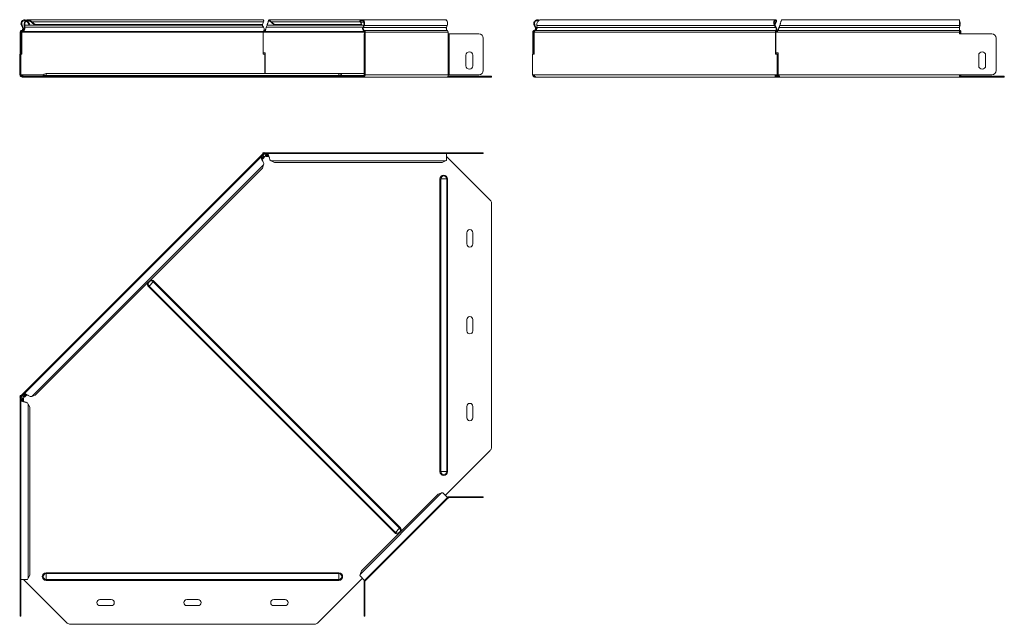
# Model space of a CAD drawing. Header units: millimetres. Extents: x -111 to 1474, y -6305 to 292.
# Tile 3 of 10: x -94 to 1039, y -3692 to -2996. Entities that reach past the tile are written whole.
import ezdxf

# ---------------------------------------------------------------- set-up
doc = ezdxf.new("R2010")
doc.units = ezdxf.units.MM

msp = doc.modelspace()

# ---------------------------------------------------------------- linework, layer by layer
at = {"color": 7, "linetype": 'Continuous', "lineweight": 0}
for p, q in [((-92.5, -3002.5), (-91.6, -3002.1)), ((184.8, -3002.1), (-88.7, -3002.1)), ((186.4, -2998.3), (-80.3, -2998.3)), ((301.7, -3002.1), (190.3, -3002.1)), ((297.6, -2998.3), (195.2, -2998.3)), ((301.7, -2998.8), (298.2, -2998.8)), ((302.3, -3002.5), (301.7, -3002.1)), ((397.8, -3002.5), (302.3, -3002.5)), ((500.9, -3002.5), (774.5, -3002.5)), ((774.3, -2998.8), (776, -2998.8)), ((780.6, -3002.5), (987.4, -3002.5)), ((987.4, -3002.1), (987.4, -3002.1)), ((988.1, -3002.5), (987.4, -3002.1)), ((-94, -3010.2), (-93, -3010.2)), ((-92.7, -3008.5), (-92.5, -3009.5)), ((186, -3010.2), (-91.9, -3010.2)), ((-91.2, -3004.9), (-90.4, -3004.5)), ((186, -3009.5), (-91.1, -3009.5)), ((186.3, -3004.5), (-88.4, -3004.5)), ((302.7, -3010.2), (187.3, -3010.2)), ((302.3, -3009.5), (187.8, -3009.5)), ((300.8, -3004.5), (189.5, -3004.5)), ((301.4, -3004.9), (300.8, -3004.5)), ((396.9, -3004.9), (301.4, -3004.9)), ((302.5, -3008.5), (302.3, -3009.5)), ((397.9, -3008.5), (302.5, -3008.5)), ((303.4, -3010.2), (302.7, -3010.2)), ((398.9, -3010.2), (303.4, -3010.2)), ((303.4, -3059.4), (303.4, -3012.2)), ((397.1, -3004.5), (397.1, -3004.5)), ((398.9, -3059.4), (398.9, -3012.2)), ((399.9, -3059.4), (399.9, -3012.2)), ((497.7, -3010.2), (775.6, -3010.2)), ((499, -3008.5), (776.1, -3008.5)), ((501.2, -3004.9), (776, -3004.9)), ((777.6, -3010.2), (987.4, -3010.2)), ((778.1, -3008.5), (987.4, -3008.5)), ((779.8, -3004.9), (987.4, -3004.9)), ((987.4, -3009.5), (988, -3009.5)), ((987.4, -3010.2), (988.4, -3010.2)), ((988.2, -3008.5), (988, -3009.5)), ((989.1, -3010.2), (988.4, -3010.2)), ((-93, -3017.2), (-94, -3017.2)), ((303, -3017.2), (302, -3017.2)), ((-94, -3054.4), (-93, -3054.4)), ((-67, -3059.4), (-92.8, -3059.4)), ((-64, -3060.3), (-67.5, -3060.3)), ((-64, -3060.3), (-64, -3057.9)), ((-64, -3060.9), (-64, -3060.3)), ((-64, -3060.3), (273, -3060.3)), ((273, -3060.3), (273, -3057.9)), ((273, -3060.9), (273, -3060.3)), ((273, -3060.3), (276.4, -3060.3)), ((276.4, -3060.3), (302.5, -3060.3)), ((302, -3054.4), (303, -3054.4)), ((398.9, -3059.4), (303.4, -3059.4)), ((496.7, -3059.4), (776.5, -3059.4)), ((775.9, -3060.3), (779.7, -3060.3)), ((778.6, -3059.4), (987.4, -3059.4)), ((987.5, -3060.3), (987.4, -3060.3)), ((-91.5, -3061.9), (-91.5, -3060.9)), ((-39.6, -3061.9), (-39.6, -3060.9)), ((-36.1, -3060.9), (-36.1, -3061.9)), ((245, -3061.9), (245, -3060.9)), ((248.6, -3060.9), (248.6, -3061.9)), ((301.6, -3061.9), (301.6, -3060.9)), ((447.3, -3061.9), (447.3, -3060.9)), ((1037.6, -3061.9), (1037.6, -3060.9)), ((190.6, -3150.4), (187.8, -3150.4)), ((434.3, -3150.1), (434.3, -3149.1)), ((185.8, -3151.8), (183.9, -3153.8)), ((184.8, -3154.4), (184, -3155.2)), ((186.3, -3154.7), (184.4, -3156.6)), ((192.2, -3152.8), (189.5, -3152.8)), ((191.5, -3151.5), (190.3, -3151.5)), ((395.8, -3158.5), (195.2, -3158.5)), ((186.4, -3162.8), (-80.3, -3429.5)), ((390.4, -3179.1), (389.4, -3179.1)), ((389.4, -3179.1), (389.4, -3516.1)), ((397.2, -3179.1), (390.4, -3179.1)), ((390.4, -3179.1), (390.4, -3516.1)), ((397.2, -3179.1), (397.2, -3516.1)), ((398.2, -3179.1), (397.2, -3179.1)), ((398.2, -3179.1), (398.2, -3516.1)), ((54.5, -3302.5), (59.4, -3297.7)), ((59.4, -3297.7), (60.1, -3297)), ((59.4, -3297.7), (342.9, -3581.2)), ((60.1, -3297), (343.6, -3580.5)), ((53.9, -3303.2), (54.5, -3302.5)), ((53.9, -3303.2), (337.4, -3586.7)), ((54.5, -3302.5), (338.1, -3586.1)), ((-92.7, -3430.9), (-92.7, -3433.7)), ((-91.6, -3433.5), (-91.6, -3434.7)), ((-89.4, -3427), (-91.3, -3428.9)), ((-90.4, -3432.6), (-90.4, -3435.4)), ((-87.9, -3427.1), (-88.7, -3427.9)), ((-86.5, -3427.5), (-88.4, -3429.4)), ((-84.6, -3438.3), (-84.6, -3638.9)), ((390.4, -3516.1), (389.4, -3516.1)), ((397.2, -3516.1), (390.4, -3516.1)), ((398.2, -3516.1), (397.2, -3516.1)), ((391.2, -3540.7), (297.6, -3634.4)), ((399.9, -3546.1), (399.9, -3545.1)), ((434.3, -3546.1), (434.3, -3545.1)), ((338.1, -3586.1), (342.9, -3581.2)), ((342.9, -3581.2), (343.6, -3580.5)), ((337.4, -3586.7), (338.1, -3586.1)), ((-64, -3633.5), (-64, -3632.6)), ((-64, -3632.6), (273, -3632.6)), ((-64, -3640.4), (-64, -3633.5)), ((-64, -3633.5), (273, -3633.5)), ((273, -3633.5), (273, -3632.6)), ((273, -3640.4), (273, -3633.5)), ((-64, -3640.4), (273, -3640.4)), ((-64, -3641.3), (-64, -3640.4)), ((-64, -3641.3), (273, -3641.3)), ((273, -3641.3), (273, -3640.4)), ((303, -3643), (302, -3643)), ((-94, -3677.4), (-93, -3677.4)), ((302, -3677.4), (303, -3677.4))]:
    msp.add_line(p, q, dxfattribs=at)
at = {"color": 7, "linetype": 'Continuous', "lineweight": 15}
for p, q in [((-92.5, -3002.5), (-91.2, -3004.9)), ((-91.6, -3002.1), (-90.4, -3004.5)), ((-89.3, -3002.5), (-88.7, -3002.1)), ((-89, -3004.9), (-89.3, -3002.5)), ((-88.4, -3004.5), (-88.7, -3002.1)), ((-86.1, -2997.9), (-85.5, -2997.1)), ((-85.5, -2998.8), (-84.6, -2998.3)), ((-85.5, -2998.8), (-83.7, -3002)), ((185.2, -2995.9), (-84.7, -2995.9)), ((-84.6, -2998.3), (-82.8, -3001.6)), ((-82.8, -3001.6), (-83.7, -3002)), ((-82.3, -2997.9), (-81.8, -2997.1)), ((-80.9, -2998.8), (-80.3, -2998.3)), ((-80.9, -2998.8), (-77.1, -3002)), ((-80.3, -2998.3), (-76.5, -3001.6)), ((-76.5, -3001.6), (-77.1, -3002)), ((184.4, -3002), (-77.1, -3002)), ((185, -3001.6), (-76.5, -3001.6)), ((184.4, -3002), (185, -3001.6)), ((184.7, -3001.8), (184.8, -3002.1)), ((184.8, -3002.1), (186.3, -3004.5)), ((185, -3001.6), (186.4, -2998.3)), ((189.5, -3004.5), (190.3, -3002.1)), ((299.5, -2995.9), (192.9, -2995.9)), ((193.9, -2997.9), (193.9, -2997.1)), ((195.2, -2998.3), (198.9, -3001.6)), ((195.2, -2998.8), (195.2, -2998.3)), ((195.2, -2998.8), (198.9, -3002)), ((299, -3001.6), (198.9, -3001.6)), ((198.9, -3001.6), (198.9, -3002)), ((299.6, -3002), (198.9, -3002)), ((297.8, -2997.9), (297.3, -2997.1)), ((298.2, -2998.8), (297.6, -2998.3)), ((299, -3001.6), (297.6, -2998.3)), ((299.6, -3002), (298.2, -2998.8)), ((299.6, -3002), (299, -3001.6)), ((395, -2995.9), (299.5, -2995.9)), ((301.7, -3002), (299.6, -3002)), ((301.7, -3002.1), (300.8, -3004.5)), ((302.3, -3002.5), (301.4, -3004.9)), ((397.1, -2995.9), (395, -2995.9)), ((396.9, -3004.9), (397.8, -3002.5)), ((397.1, -2997.1), (397.1, -2995.9)), ((497.8, -3002.5), (498.6, -3002.1)), ((499, -3004.9), (497.8, -3002.5)), ((499.9, -3004.5), (498.6, -3002.1)), ((500.9, -3002.5), (501.2, -3004.9)), ((775.4, -2995.9), (505.6, -2995.9)), ((774.5, -3002.5), (775.1, -3002.1)), ((776, -3004.9), (774.5, -3002.5)), ((776, -2998.8), (774.9, -3001.6)), ((775.3, -3001.6), (775, -3001.8)), ((776.6, -3004.5), (775.1, -3002.1)), ((776.7, -2998.3), (775.3, -3001.6)), ((776, -2998.8), (776.7, -2998.3)), ((776.5, -2997.9), (777, -2997.1)), ((780.6, -3002.1), (779.8, -3004.5)), ((780.6, -3002.5), (779.8, -3004.9)), ((780.6, -3002.5), (780.6, -3002.1)), ((987.4, -2995.9), (783.2, -2995.9)), ((987.4, -3002.5), (987.4, -2995.9)), ((987.4, -3002.1), (987.4, -3002.2)), ((987.4, -3002.5), (987.4, -3004.9)), ((988.1, -3002.5), (987.4, -3004.4)), ((-94, -3010.2), (-94, -3012.2)), ((-94, -3012.2), (-93, -3012.2)), ((-94, -3017.2), (-94, -3012.2)), ((-93, -3010.2), (-93, -3012.2)), ((-93, -3012.2), (-93, -3017.2)), ((-91.9, -3010.2), (-92.6, -3010.2)), ((-92.6, -3035.6), (-92.6, -3010.2)), ((-91.9, -3035.6), (-91.9, -3010.2)), ((-91.1, -3009.5), (-91.2, -3008.8)), ((-89, -3004.9), (-88.4, -3004.5)), ((186, -3010.2), (186, -3035.6)), ((187.3, -3010.2), (186, -3010.2)), ((187.8, -3009.5), (187.8, -3008.5)), ((189, -3006.1), (189, -3006.1)), ((302, -3012.2), (303, -3012.2)), ((302, -3017.2), (302, -3012.2)), ((302.7, -3010.2), (302.7, -3012.2)), ((303, -3012.2), (303, -3017.2)), ((303.4, -3012.2), (303, -3012.2)), ((303.4, -3010.2), (303.4, -3012.2)), ((397.1, -3004.5), (397.1, -3004.4)), ((397.1, -3004.5), (397.1, -3007.7)), ((398.9, -3012.2), (398.9, -3010.2)), ((399.9, -3012.2), (398.9, -3012.2)), ((399.9, -3012.2), (434.3, -3012.2)), ((496.2, -3010.2), (496.2, -3034.1)), ((496.2, -3010.2), (497.2, -3010.2)), ((497.2, -3010.2), (497.2, -3034.1)), ((497.8, -3009.5), (497.5, -3008.5)), ((497.7, -3010.2), (497.7, -3035.6)), ((499, -3004.9), (499.9, -3004.5)), ((775.6, -3035.6), (775.6, -3010.2)), ((776.3, -3010.2), (775.6, -3010.2)), ((775.9, -3034.1), (775.9, -3010.2)), ((775.9, -3010.2), (777.6, -3010.2)), ((776, -3004.9), (776.6, -3004.5)), ((776.3, -3009.5), (776.1, -3008.5)), ((779.3, -3006.1), (779.3, -3006.1)), ((779.8, -3004.9), (779.8, -3004.5)), ((987.4, -3008.5), (987.4, -3004.9)), ((987.4, -3010.2), (987.4, -3008.5)), ((987.4, -3010.2), (987.4, -3012.2)), ((1024.6, -3012.2), (987.4, -3012.2)), ((988.4, -3010.2), (988.4, -3012.2)), ((989.1, -3010.2), (989.1, -3012.2)), ((-94, -3054.4), (-94, -3017.2)), ((-93, -3054.4), (-93, -3017.2)), ((302, -3017.2), (302, -3054.4)), ((303, -3017.2), (303, -3054.4)), ((439.3, -3017.2), (439.3, -3054.4)), ((439.3, -3017.2), (439.3, -3054.4)), ((1029.6, -3054.4), (1029.6, -3017.2)), ((-94.4, -3035.6), (-94.4, -3059.4)), ((-94.4, -3035.6), (-94, -3035.6)), ((-93, -3035.6), (-91.9, -3035.6)), ((188.3, -3034.1), (186, -3034.1)), ((186, -3035.6), (187.8, -3035.6)), ((187.8, -3057.9), (187.8, -3035.6)), ((188.3, -3057.9), (188.3, -3034.1)), ((419.3, -3048.9), (419.3, -3036.9)), ((427.3, -3036.9), (427.3, -3048.9)), ((495.8, -3059.4), (495.8, -3035.6)), ((497.7, -3035.6), (495.8, -3035.6)), ((496.2, -3034.1), (497.2, -3034.1)), ((496.2, -3035.6), (496.2, -3034.1)), ((497.2, -3035.6), (497.2, -3034.1)), ((777.4, -3035.6), (775.6, -3035.6)), ((775.9, -3034.1), (778.6, -3034.1)), ((776.3, -3035.6), (776.3, -3034.1)), ((777.4, -3035.6), (777.4, -3059.4)), ((777.4, -3035.6), (778.1, -3035.6)), ((778.1, -3035.6), (778.1, -3059.4)), ((778.6, -3034.1), (778.6, -3059.4)), ((1009.6, -3048.9), (1009.6, -3036.9)), ((1017.6, -3036.9), (1017.6, -3048.9)), ((-94.4, -3059.4), (-94, -3059.4)), ((-94, -3059.4), (-94, -3054.4)), ((-93, -3059.4), (-94, -3059.4)), ((-93, -3054.4), (-93, -3059.4)), ((-92.8, -3059.4), (-92.9, -3059.4)), ((273, -3057.9), (-64, -3057.9)), ((302, -3057.9), (273, -3057.9)), ((302, -3059.4), (302, -3054.4)), ((303, -3059.4), (302, -3059.4)), ((303, -3054.4), (303, -3059.4)), ((303, -3059.4), (303.4, -3059.4)), ((398.9, -3059.4), (399.9, -3059.4)), ((434.3, -3059.4), (399.9, -3059.4)), ((496.6, -3059.4), (495.8, -3059.4)), ((496.6, -3059.4), (496.7, -3059.4)), ((776.5, -3059.4), (776.6, -3059.4)), ((777.4, -3059.4), (776.6, -3059.4)), ((777.4, -3059.4), (778.1, -3059.4)), ((778.6, -3057.9), (778.1, -3057.9)), ((987.4, -3061.9), (987.4, -3059.4)), ((987.4, -3059.4), (1024.6, -3059.4)), ((987.5, -3060.3), (987.4, -3060)), ((-89.9, -3060.9), (-91.5, -3060.9)), ((-89.9, -3061.9), (-91.5, -3061.9)), ((-89.9, -3060.9), (-89.9, -3061.9)), ((-39.6, -3060.9), (-89.9, -3060.9)), ((-39.6, -3061.9), (-89.9, -3061.9)), ((-39.6, -3060.9), (-36.1, -3060.9)), ((-36.1, -3061.9), (-39.6, -3061.9)), ((-36.1, -3060.9), (245, -3060.9)), ((-36.1, -3061.9), (245, -3061.9)), ((245, -3060.9), (248.6, -3060.9)), ((248.6, -3061.9), (245, -3061.9)), ((300.2, -3060.9), (248.6, -3060.9)), ((300.2, -3061.9), (248.6, -3061.9)), ((300.2, -3060.9), (300.2, -3061.9)), ((301.6, -3060.9), (300.2, -3060.9)), ((301.6, -3061.9), (300.2, -3061.9)), ((301.6, -3061.9), (397.1, -3061.9)), ((447.3, -3061.9), (397.1, -3061.9)), ((447.3, -3060.9), (398.5, -3060.9)), ((447.3, -3060.9), (448.8, -3060.9)), ((448.8, -3061.9), (447.3, -3061.9)), ((448.8, -3060.9), (448.8, -3061.9)), ((498.7, -3061.9), (498.7, -3060.9)), ((500.2, -3061.9), (498.7, -3061.9)), ((500.2, -3061.9), (776.6, -3061.9)), ((776.6, -3060.9), (776.6, -3061.9)), ((780.3, -3060.9), (776.6, -3060.9)), ((780.3, -3061.9), (776.6, -3061.9)), ((780.3, -3061.3), (780.3, -3061.9)), ((780.3, -3061.9), (987.4, -3061.9)), ((1037.6, -3060.9), (987.4, -3060.9)), ((1037.6, -3061.9), (987.4, -3061.9)), ((1037.6, -3060.9), (1039.1, -3060.9)), ((1039.1, -3061.9), (1037.6, -3061.9)), ((1039.1, -3060.9), (1039.1, -3061.9)), ((185.3, -3150.5), (-92.6, -3428.4)), ((185.3, -3150.5), (185.7, -3150.1)), ((185.3, -3150.5), (186, -3151.2)), ((185.6, -3149.1), (185.6, -3150.1)), ((187.3, -3149.1), (185.6, -3149.1)), ((187.3, -3150.1), (185.6, -3150.1)), ((186, -3151.2), (187.1, -3150.1)), ((186.7, -3149.1), (187.1, -3148.7)), ((187.1, -3148.7), (187.5, -3149.1)), ((397.1, -3149.1), (187.3, -3149.1)), ((187.3, -3149.1), (187.3, -3150.1)), ((187.8, -3150.7), (187.8, -3150.4)), ((189.5, -3151.9), (190.3, -3150.6)), ((190.3, -3150.6), (190.3, -3151.5)), ((397.1, -3150.1), (191, -3150.1)), ((397.1, -3150.1), (397.1, -3149.1)), ((397.1, -3149.1), (434.3, -3149.1)), ((397.1, -3157.7), (397.1, -3150.1)), ((397.1, -3150.1), (434.3, -3150.1)), ((434.3, -3149.1), (439.3, -3149.1)), ((439.3, -3150.1), (434.3, -3150.1)), ((439.3, -3149.1), (439.3, -3150.1)), ((183.4, -3153.8), (-89.3, -3426.5)), ((184.2, -3153.8), (184.8, -3154.4)), ((184.2, -3153.8), (185.7, -3154.1)), ((184.6, -3157), (186.9, -3154.7)), ((184.8, -3154.4), (186.3, -3154.7)), ((185.2, -3158.5), (185.2, -3158.5)), ((185.7, -3154.1), (186.3, -3154.7)), ((185.8, -3151.8), (186, -3152)), ((189, -3153.2), (192.4, -3153.2)), ((189.5, -3152.8), (190.3, -3151.5)), ((189.5, -3151.9), (189.5, -3152.8)), ((195.2, -3158.5), (198.9, -3160.3)), ((392.1, -3160.3), (198.9, -3160.3)), ((392.1, -3160.3), (395.8, -3158.5)), ((397.1, -3153.2), (447.3, -3203.5)), ((185, -3166.7), (-76.5, -3428.1)), ((185, -3166.7), (186.4, -3162.8)), ((448.8, -3488.1), (448.8, -3207)), ((420.3, -3254.1), (420.3, -3241.1)), ((427.3, -3241.1), (427.3, -3254.1)), ((420.3, -3354.1), (420.3, -3341.1)), ((427.3, -3341.1), (427.3, -3354.1)), ((-94.4, -3430.2), (-94, -3429.8)), ((-94.4, -3430.2), (-94, -3430.6)), ((-94, -3428.7), (-94, -3430.4)), ((-94, -3428.7), (-93, -3428.7)), ((-94, -3430.4), (-93, -3430.4)), ((-94, -3430.4), (-94, -3640.2)), ((-93, -3428.8), (-92.6, -3428.4)), ((-93, -3428.7), (-93, -3430.4)), ((-93, -3430.3), (-91.9, -3429.1)), ((-93, -3434.1), (-93, -3640.2)), ((-92.7, -3430.9), (-92.5, -3430.9)), ((-91.9, -3429.1), (-92.6, -3428.4)), ((-92.5, -3433.5), (-91.2, -3432.6)), ((-92.5, -3433.5), (-91.6, -3433.5)), ((-91.6, -3433.5), (-90.4, -3432.6)), ((-91.1, -3429.1), (-91.3, -3428.9)), ((-91.2, -3432.6), (-90.4, -3432.6)), ((-89.9, -3435.5), (-89.9, -3432.1)), ((-89.3, -3427.3), (-88.7, -3427.9)), ((-89, -3428.8), (-89.3, -3427.3)), ((-89, -3428.8), (-88.4, -3429.4)), ((-88.4, -3429.4), (-88.7, -3427.9)), ((-88.5, -3430.1), (-86.1, -3427.7)), ((-80.3, -3429.5), (-76.5, -3428.1)), ((-82.8, -3442), (-84.6, -3438.3)), ((-82.8, -3442), (-82.8, -3635.2)), ((420.3, -3454.1), (420.3, -3441.1)), ((427.3, -3441.1), (427.3, -3454.1)), ((447.3, -3491.7), (395.7, -3543.3)), ((387.4, -3542.1), (299, -3630.5)), ((302.7, -3641.3), (398.2, -3545.8)), ((398.9, -3546.5), (303.4, -3642)), ((391.2, -3540.7), (387.4, -3542.1)), ((398.2, -3545.8), (392.8, -3540.4)), ((398.9, -3546.5), (398.2, -3545.8)), ((399.9, -3545.1), (434.3, -3545.1)), ((399.9, -3546.1), (434.3, -3546.1)), ((434.3, -3545.1), (439.3, -3545.1)), ((439.3, -3546.1), (434.3, -3546.1)), ((439.3, -3545.1), (439.3, -3546.1)), ((-84.6, -3638.9), (-82.8, -3635.2)), ((297.3, -3635.9), (302.7, -3641.3)), ((299, -3630.5), (297.6, -3634.4)), ((-94, -3640.2), (-93, -3640.2)), ((-94, -3677.4), (-94, -3640.2)), ((-93, -3640.2), (-85.5, -3640.2)), ((-93, -3677.4), (-93, -3640.2)), ((-39.6, -3690.5), (-89.9, -3640.2)), ((300.2, -3638.8), (248.6, -3690.5)), ((302, -3643), (302, -3677.4)), ((302.5, -3641.1), (303.4, -3642)), ((303, -3643), (303, -3677.4)), ((-2, -3663.4), (11, -3663.4)), ((11, -3670.4), (-2, -3670.4)), ((98, -3663.4), (111, -3663.4)), ((111, -3670.4), (98, -3670.4)), ((198, -3663.4), (211, -3663.4)), ((211, -3670.4), (198, -3670.4)), ((-94, -3682.4), (-94, -3677.4)), ((-93, -3682.4), (-94, -3682.4)), ((-93, -3677.4), (-93, -3682.4)), ((302, -3682.4), (302, -3677.4)), ((303, -3682.4), (302, -3682.4)), ((303, -3677.4), (303, -3682.4)), ((-36.1, -3691.9), (245, -3691.9))]:
    msp.add_line(p, q, dxfattribs=at)
at = {"color": 7, "linetype": 'Continuous', "lineweight": 15, "flags": 128}
for points in [[(297.3, -2997.1), (298.1, -2996.4), (298.9, -2996), (299.8, -2995.9), (300.7, -2996.2), (301.4, -2996.8), (302.1, -2997.7), (302.5, -2998.9), (302.7, -3000.1), (302.6, -3001.4), (302.3, -3002.5)], [(297.8, -2997.9), (298.5, -2997.2), (299.4, -2996.9), (300.2, -2997.1), (301, -2997.6), (301.6, -2998.5), (301.9, -2999.7), (302, -3000.9), (301.7, -3002.1)], [(397.8, -3002.5), (398.1, -3001.4), (398.1, -3000.1), (398, -2998.9), (397.5, -2997.7), (396.9, -2996.8), (396.1, -2996.2), (395.3, -2995.9), (395, -2995.9)], [(987.4, -3009), (987.5, -3009.2), (988, -3009.5)]]:
    msp.add_lwpolyline(points, dxfattribs=at)
at = {"color": 7, "linetype": 'Continuous', "lineweight": 15}
for centre, radius, start, end in [((-88.5, -3000.4), 4.5, 46.6936, 208.0725), ((-88.5, -3000.4), 3.5, 46.6936, 208.0725), ((982.6, -3000.4), 5.82, 338.8624, 35.4359), ((983, -3000.4), 4.77, 339.8236, 22.2486), ((-92.2, -3010.2), 1.8, 106.2863, 180), ((-92.2, -3010.2), 0.8, 106.2863, 180), ((-93.4, -3006.1), 2.5, 286.2863, 28.0725), ((-93.4, -3006.1), 3.5, 286.2863, 28.0725), ((304.4, -3006.1), 4, 155.8096, 237.3301), ((304, -3006.1), 2.86, 155.8096, 237.3301), ((301.9, -3010.2), 0.811, 355.5071, 60.3471), ((301.6, -3010.1), 1.82, 355.5071, 60.3471), ((399.5, -3006.1), 2.86, 155.8096, 237.3301), ((397, -3010.1), 1.82, 355.5071, 60.3471), ((434.3, -3017.2), 5, 0, 90), ((989, -3006.8), 1.88, 209.5018, 245.4147), ((987.6, -3010.2), 0.811, 355.5071, 60.3471), ((987.3, -3010.1), 1.82, 355.5071, 60.3471), ((1024.6, -3017.2), 5, 0, 90), ((423.3, -3036.9), 4, 0, 180), ((1013.6, -3036.9), 4, 0, 180), ((423.3, -3048.9), 4, 180, 0), ((1013.6, -3048.9), 4, 180, 0), ((-91.5, -3059.4), 2.5, 180, 270), ((-91.5, -3059.4), 1.5, 180, 270), ((-68.4, -3059.9), 1, 270, 338.9773), ((-64, -3061.6), 3.68, 90, 158.9773), ((273, -3061.6), 3.68, 21.0227, 90), ((277.3, -3059.9), 1, 201.0227, 270), ((301.2, -3059.7), 2.23, 281.4218, 8.0495), ((301.4, -3059.6), 1.34, 281.4218, 8.0495), ((396.7, -3059.7), 2.23, 281.4218, 8.0495), ((434.3, -3054.4), 5, 270, 0), ((434.3, -3054.4), 5, 270, 0), ((988.4, -3059.9), 1, 201.0227, 270), ((986.8, -3059.5), 1.64, 311.2413, 3.0288), ((985.9, -3059.5), 3.19, 332.7541, 0.7206), ((1024.6, -3054.4), 5, 270, 0), ((187.6, -3150.8), 2.5, 245.9796, 298.0633), ((443.8, -3207), 5, 0, 45), ((423.8, -3241.1), 3.5, 0, 180), ((423.8, -3254.1), 3.5, 180, 360), ((423.8, -3341.1), 3.5, 0, 180), ((423.8, -3354.1), 3.5, 180, 0), ((-92.3, -3430.7), 2.5, 331.6489, 23.309), ((423.8, -3441.1), 3.5, 0, 180), ((423.8, -3454.1), 3.5, 180, 0), ((443.8, -3488.1), 5, 315, 0), ((399.9, -3547.6), 2.5, 90, 135), ((399.9, -3547.6), 1.5, 90, 135), ((304.5, -3643), 2.5, 135, 180), ((304.5, -3643), 1.5, 135, 180), ((-2, -3666.9), 3.5, 90, 270), ((11, -3666.9), 3.5, 270, 90), ((98, -3666.9), 3.5, 90, 270), ((111, -3666.9), 3.5, 270, 90), ((198, -3666.9), 3.5, 90, 270), ((211, -3666.9), 3.5, 270, 90), ((-36.1, -3686.9), 5, 225, 270), ((245, -3686.9), 5, 270, 315)]:
    msp.add_arc(centre, radius, start, end, dxfattribs=at)
at = {"color": 7, "linetype": 'Continuous', "lineweight": 0}
for centre, radius, start, end in [((393.8, -3179.1), 4.37, 0, 180), ((393.8, -3179.1), 3.43, 0, 180), ((57, -3300.1), 3.43, 45, 225), ((57, -3300.1), 4.37, 45, 105.5476), ((57, -3300.1), 4.37, 164.4524, 225), ((393.8, -3516.1), 4.37, 180, 0), ((393.8, -3516.1), 3.43, 180, 0), ((340.5, -3583.6), 3.43, 225, 45), ((340.5, -3583.6), 4.37, 344.4524, 45), ((340.5, -3583.6), 4.37, 225, 285.5476), ((-64, -3636.9), 4.37, 90, 270), ((-64, -3636.9), 3.43, 90, 270), ((273, -3636.9), 4.37, 270, 90), ((273, -3636.9), 3.43, 270, 90)]:
    msp.add_arc(centre, radius, start, end, dxfattribs=at)
at = {"color": 7, "linetype": 'Continuous', "lineweight": 15}
for points, knots in [([(-89.3, -3002.5), (-89.4, -3002.1), (-89.5, -3001.1), (-89.1, -2999.5), (-88.4, -2998), (-87.7, -2997.4), (-87.5, -2997.1)], [0, 0, 0, 0, 0.265177, 0.530354, 0.795532, 1, 1, 1, 1]), ([(-88.7, -3002.1), (-88.7, -3001.7), (-88.7, -3000.9), (-88.4, -2999.7), (-87.7, -2998.5), (-87.1, -2997.8), (-86.7, -2997.6), (-86.6, -2997.6)], [0, 0, 0, 0, 0.24175, 0.483499, 0.725249, 0.966999, 1, 1, 1, 1]), ([(-86.5, -2996.5), (-86.3, -2996.3), (-85.7, -2996), (-84.5, -2995.9), (-83.1, -2996.2), (-82.2, -2996.8), (-81.8, -2997.1)], [0, 0, 0, 0, 0.139513, 0.426342, 0.713171, 1, 1, 1, 1]), ([(-85.4, -2997), (-85.1, -2997), (-84.4, -2996.9), (-83.3, -2997.1), (-82.7, -2997.6), (-82.3, -2997.9)], [0, 0, 0, 0, 0.27509, 0.637545, 1, 1, 1, 1]), ([(186.7, -2997.1), (186.5, -2996.8), (186.1, -2996.2), (185.5, -2995.9), (185.2, -2995.9), (185.2, -2996)], [0, 0, 0, 0, 0.466005, 0.932009, 1, 1, 1, 1]), ([(190.3, -3002.1), (190.5, -3001.7), (190.6, -3001.3), (190.9, -3000.5), (191.1, -3000.1), (191.4, -2999.3), (191.5, -2998.9), (191.8, -2998.2), (192, -2997.9), (192.3, -2997.4), (192.4, -2997.2), (192.7, -2997), (192.9, -2996.9), (193.2, -2997), (193.3, -2997), (193.6, -2997.4), (193.7, -2997.6), (193.9, -2997.9)], [0, 0, 0, 0, 0.125, 0.125, 0.25, 0.25, 0.375, 0.375, 0.5, 0.5, 0.625, 0.625, 0.75, 0.75, 0.875, 0.875, 1, 1, 1, 1]), ([(190.9, -3000.5), (191, -3000.1), (191.3, -2999.3), (191.7, -2998), (192.1, -2996.8), (192.6, -2996), (193, -2995.8), (193.4, -2996.2), (193.7, -2996.8), (193.9, -2997.1)], [0, 0, 0, 0, 0.096462, 0.247051, 0.397641, 0.548231, 0.698821, 0.84941, 1, 1, 1, 1]), ([(497.8, -3002.5), (497.6, -3002.1), (497.2, -3001.1), (497.3, -2999.4), (497.9, -2998), (498.9, -2996.8), (500.4, -2996), (502, -2995.9), (503.2, -2996), (503.7, -2996.4), (503.8, -2996.5)], [0, 0, 0, 0, 0.138909, 0.277817, 0.416726, 0.555635, 0.694543, 0.833452, 0.97236, 1, 1, 1, 1]), ([(498.6, -3002.1), (498.5, -3001.7), (498.2, -3000.9), (498.2, -2999.7), (498.7, -2998.5), (499.6, -2997.6), (500.7, -2997), (501.8, -2996.8), (502.5, -2997), (502.8, -2997.1)], [0, 0, 0, 0, 0.148387, 0.296774, 0.445161, 0.593548, 0.741935, 0.890322, 1, 1, 1, 1]), ([(505.6, -2996), (505.2, -2996), (504.3, -2996), (503, -2996.8), (501.9, -2998), (501.2, -2999.4), (500.8, -3001.1), (500.9, -3002.1), (500.9, -3002.5)], [0, 0, 0, 0, 0.145898, 0.316718, 0.487539, 0.658359, 0.82918, 1, 1, 1, 1]), ([(774.5, -3002.5), (774.2, -3002.1), (774, -3001.6), (773.7, -3000.5), (773.6, -3000), (773.5, -2999), (773.6, -2998.5), (773.8, -2997.6), (773.9, -2997.2), (774.3, -2996.5), (774.5, -2996.3), (775, -2996), (775.3, -2995.9), (775.8, -2996), (776.1, -2996.1), (776.6, -2996.5), (776.8, -2996.8), (777, -2997.1)], [0, 0, 0, 0, 0.125, 0.125, 0.25, 0.25, 0.375, 0.375, 0.5, 0.5, 0.625, 0.625, 0.75, 0.75, 0.875, 0.875, 1, 1, 1, 1]), ([(775.1, -3002.1), (774.9, -3001.7), (774.7, -3001.3), (774.4, -3000.5), (774.3, -3000.1), (774.2, -2999.3), (774.2, -2998.9), (774.3, -2998.2), (774.4, -2997.9), (774.7, -2997.4), (774.8, -2997.2), (775.2, -2997), (775.3, -2996.9), (775.7, -2997), (775.9, -2997), (776.2, -2997.4), (776.4, -2997.6), (776.5, -2997.9)], [0, 0, 0, 0, 0.125, 0.125, 0.25, 0.25, 0.375, 0.375, 0.5, 0.5, 0.625, 0.625, 0.75, 0.75, 0.875, 0.875, 1, 1, 1, 1]), ([(783.2, -2996), (783.1, -2996), (782.8, -2996), (782.4, -2996.8), (781.9, -2998), (781.5, -2999.4), (781.1, -3001.1), (780.8, -3002.1), (780.6, -3002.5)], [0, 0, 0, 0, 0.1458975, 0.316718, 0.4875385, 0.658359, 0.8291795, 1, 1, 1, 1]), ([(781.3, -3000.2), (781.2, -3000.4), (781, -3001.1), (780.8, -3001.7), (780.6, -3002.1)], [0, 0, 0, 0, 0.372948, 1, 1, 1, 1]), ([(-92.6, -3010.2), (-92.5, -3010), (-92.5, -3009.7), (-92.3, -3009.5), (-92.3, -3009.4)], [0, 0, 0, 0, 0.626567, 1, 1, 1, 1]), ([(-91.9, -3010.2), (-91.8, -3010.1), (-91.7, -3009.9), (-91.4, -3009.6), (-91.3, -3009.5), (-91.1, -3009.5)], [0, 0, 0, 0, 0.5, 0.5, 1, 1, 1, 1]), ([(-91.1, -3009.5), (-90.7, -3009.3), (-90.2, -3009.1), (-89.5, -3008.4), (-89.2, -3007.9), (-88.7, -3007), (-88.5, -3006.5), (-88.4, -3005.4), (-88.4, -3004.9), (-88.4, -3004.5)], [0, 0, 0, 0, 0.25, 0.25, 0.5, 0.5, 0.75, 0.75, 1, 1, 1, 1]), ([(-90.8, -3008.3), (-90.8, -3008.3), (-90.6, -3008.2), (-90.3, -3008), (-89.9, -3007.6), (-89.6, -3007.1), (-89.3, -3006.5), (-89.1, -3006), (-89, -3005.4), (-89, -3005.1), (-89, -3004.9)], [0, 0, 0, 0, 0.004647, 0.146841, 0.289034, 0.431227, 0.57342, 0.715614, 0.857807, 1, 1, 1, 1]), ([(186, -3009.5), (186, -3009.5), (185.9, -3009.6), (185.9, -3009.9), (185.9, -3010.1), (186, -3010.2)], [0, 0, 0, 0, 0.5, 0.5, 1, 1, 1, 1]), ([(186.3, -3004.5), (186.6, -3004.9), (186.8, -3005.4), (187, -3006.5), (187.1, -3007), (187, -3007.9), (186.9, -3008.4), (186.5, -3009.1), (186.3, -3009.3), (186, -3009.5)], [0, 0, 0, 0, 0.25, 0.25, 0.5, 0.5, 0.75, 0.75, 1, 1, 1, 1]), ([(187.3, -3010.2), (187.4, -3009.8), (187.5, -3009.5), (187.6, -3008.8), (187.7, -3008.6), (187.8, -3008.5)], [0, 0, 0, 0, 0.5, 0.5, 1, 1, 1, 1]), ([(187.3, -3010.2), (187.4, -3010.1), (187.5, -3009.9), (187.6, -3009.6), (187.7, -3009.5), (187.8, -3009.5)], [0, 0, 0, 0, 0.5, 0.5, 1, 1, 1, 1]), ([(187.8, -3009.5), (187.9, -3009.3), (188.1, -3009.1), (188.4, -3008.4), (188.5, -3007.9), (188.8, -3007), (188.9, -3006.5), (189.2, -3005.4), (189.3, -3004.9), (189.5, -3004.5)], [0, 0, 0, 0, 0.25, 0.25, 0.5, 0.5, 0.75, 0.75, 1, 1, 1, 1]), ([(187.8, -3008.5), (187.9, -3008.4), (188, -3008.3), (188.2, -3008), (188.4, -3007.6), (188.6, -3007.1), (188.9, -3006.6), (189, -3006.2), (189, -3006.1)], [0, 0, 0, 0, 0.17063, 0.341261, 0.511891, 0.682521, 0.853152, 1, 1, 1, 1]), ([(496.2, -3010.2), (496.2, -3009.8), (496.4, -3009.5), (496.8, -3008.8), (497.2, -3008.6), (497.5, -3008.5)], [0, 0, 0, 0, 0.5, 0.5, 1, 1, 1, 1]), ([(497.2, -3010.2), (497.2, -3010.1), (497.3, -3009.9), (497.5, -3009.6), (497.6, -3009.5), (497.8, -3009.5)], [0, 0, 0, 0, 0.5, 0.5, 1, 1, 1, 1]), ([(497.5, -3008.5), (497.9, -3008.4), (498.2, -3008.2), (498.8, -3007.7), (499, -3007.4), (499.3, -3006.7), (499.3, -3006.4), (499.3, -3005.6), (499.2, -3005.3), (499, -3004.9)], [0, 0, 0, 0, 0.25, 0.25, 0.5, 0.5, 0.75, 0.75, 1, 1, 1, 1]), ([(499, -3008.5), (498.6, -3008.6), (498.4, -3008.8), (497.9, -3009.5), (497.7, -3009.8), (497.7, -3010.2)], [0, 0, 0, 0, 0.5, 0.5, 1, 1, 1, 1]), ([(501.2, -3004.9), (501.3, -3005.3), (501.2, -3005.6), (501, -3006.4), (500.9, -3006.7), (500.5, -3007.4), (500.2, -3007.7), (499.7, -3008.2), (499.3, -3008.4), (499, -3008.5)], [0, 0, 0, 0, 0.25, 0.25, 0.5, 0.5, 0.75, 0.75, 1, 1, 1, 1]), ([(499.6, -3008.2), (499.6, -3008.2), (499.8, -3008), (500.1, -3007.5), (500.3, -3006.7), (500.4, -3005.9), (500.2, -3005.2), (500, -3004.7), (499.9, -3004.5)], [0, 0, 0, 0, 0.016637, 0.213309, 0.409982, 0.606655, 0.803327, 1, 1, 1, 1]), ([(775.6, -3010.2), (775.5, -3009.8), (775.5, -3009.5), (775.7, -3008.8), (775.9, -3008.6), (776.1, -3008.5)], [0, 0, 0, 0, 0.5, 0.5, 1, 1, 1, 1]), ([(776.1, -3008.5), (776.3, -3008.4), (776.4, -3008.2), (776.6, -3007.7), (776.6, -3007.4), (776.6, -3006.7), (776.6, -3006.4), (776.4, -3005.6), (776.2, -3005.3), (776, -3004.9)], [0, 0, 0, 0, 0.25, 0.25, 0.5, 0.5, 0.75, 0.75, 1, 1, 1, 1]), ([(776.3, -3010.2), (776.2, -3010.1), (776.2, -3009.9), (776.2, -3009.6), (776.2, -3009.5), (776.3, -3009.5)], [0, 0, 0, 0, 0.5, 0.5, 1, 1, 1, 1]), ([(776.3, -3009.5), (776.6, -3009.3), (776.8, -3009.1), (777.1, -3008.4), (777.2, -3007.9), (777.3, -3007), (777.3, -3006.5), (777.1, -3005.4), (776.9, -3004.9), (776.6, -3004.5)], [0, 0, 0, 0, 0.25, 0.25, 0.5, 0.5, 0.75, 0.75, 1, 1, 1, 1]), ([(778.1, -3008.5), (778, -3008.6), (777.9, -3008.8), (777.7, -3009.5), (777.6, -3009.8), (777.6, -3010.2)], [0, 0, 0, 0, 0.5, 0.5, 1, 1, 1, 1]), ([(779.8, -3004.9), (779.6, -3005.3), (779.5, -3005.6), (779.2, -3006.4), (779.1, -3006.7), (778.8, -3007.4), (778.6, -3007.7), (778.4, -3008.2), (778.2, -3008.4), (778.1, -3008.5)], [0, 0, 0, 0, 0.25, 0.25, 0.5, 0.5, 0.75, 0.75, 1, 1, 1, 1]), ([(779.8, -3004.5), (779.7, -3004.7), (779.6, -3005.2), (779.4, -3005.7), (779.3, -3006), (779.3, -3006.1)], [0, 0, 0, 0, 0.464962, 0.929923, 1, 1, 1, 1]), ([(-91.6, -3061), (-91.7, -3060.9), (-91.9, -3060.7), (-92.3, -3060.3), (-92.6, -3059.9), (-92.9, -3059.7), (-93, -3059.6)], [0, 0, 0, 0, 0.155216, 0.472029, 0.76605, 1, 1, 1, 1]), ([(-90.1, -3060.9), (-90.2, -3060.9), (-90.3, -3060.9), (-90.5, -3060.8), (-90.6, -3060.8), (-90.8, -3060.6), (-90.9, -3060.5), (-91, -3060.4), (-91, -3060.4), (-91.1, -3060.3), (-91.1, -3060.3), (-91.2, -3060.3), (-91.2, -3060.3), (-91.2, -3060.3), (-91.2, -3060.2), (-91.2, -3060.2), (-91.2, -3060.2), (-91.2, -3060.2), (-91.2, -3060.2), (-91.2, -3060.2), (-91.2, -3060.2), (-91.4, -3060.1), (-91.5, -3060), (-91.7, -3059.8), (-91.8, -3059.8), (-92.1, -3059.6), (-92.2, -3059.6), (-92.5, -3059.5), (-92.7, -3059.4), (-92.8, -3059.4)], [0, 0, 0, 0, 0.125, 0.125, 0.25, 0.25, 0.375, 0.375, 0.4375, 0.4375, 0.46875, 0.46875, 0.484375, 0.484375, 0.492188, 0.492188, 0.496094, 0.496094, 0.498047, 0.498047, 0.5, 0.5, 0.625, 0.625, 0.75, 0.75, 0.875, 0.875, 1, 1, 1, 1]), ([(498.7, -3061.9), (498.7, -3061.9), (498.6, -3061.9), (498.4, -3061.9), (498.3, -3061.9), (498.1, -3061.9), (498, -3061.8), (497.9, -3061.8), (497.7, -3061.7), (497.6, -3061.7), (497.5, -3061.6), (497.4, -3061.5), (497.3, -3061.5), (497.2, -3061.4), (497.1, -3061.3), (497, -3061.2), (496.9, -3061.1), (496.8, -3061), (496.8, -3061), (496.7, -3060.9), (496.6, -3060.8), (496.5, -3060.6), (496.4, -3060.4), (496.3, -3060.1), (496.3, -3059.9), (496.2, -3059.6), (496.2, -3059.5), (496.2, -3059.4)], [0, 0, 0, 0, 0.033981, 0.067279, 0.099911, 0.131895, 0.163247, 0.193987, 0.224136, 0.253715, 0.282748, 0.311258, 0.339272, 0.366816, 0.393919, 0.42061, 0.446921, 0.472884, 0.498534, 0.523906, 0.549035, 0.57396, 0.649348, 0.728209, 0.812109, 0.902356, 1, 1, 1, 1]), ([(496.7, -3059.4), (496.8, -3059.4), (496.9, -3059.5), (497.1, -3059.5), (497.2, -3059.6), (497.4, -3059.7), (497.5, -3059.8), (497.6, -3059.9), (497.7, -3060), (497.9, -3060.1), (498, -3060.3), (498.1, -3060.4), (498.3, -3060.6), (498.4, -3060.8), (498.6, -3061), (498.8, -3061.2), (499, -3061.3), (499.2, -3061.5), (499.4, -3061.6), (499.6, -3061.8), (499.8, -3061.9), (500, -3061.9), (500.1, -3061.9), (500.2, -3061.9)], [0, 0, 0, 0, 0.0524199, 0.1002074, 0.1434781, 0.182388, 0.2171518, 0.2480704, 0.2873767, 0.3273815, 0.3683648, 0.4105867, 0.4542853, 0.4996753, 0.5517282, 0.6039337, 0.6566261, 0.7101305, 0.7647575, 0.820799, 0.8785254, 0.9381843, 1, 1, 1, 1]), ([(776.6, -3061.9), (776.6, -3061.9), (776.5, -3061.9), (776.4, -3061.9), (776.3, -3061.9), (776.1, -3061.8), (776, -3061.8), (775.9, -3061.8), (775.9, -3061.7), (775.8, -3061.6), (775.7, -3061.6), (775.6, -3061.5), (775.6, -3061.4), (775.5, -3061.4), (775.5, -3061.3), (775.4, -3061.2), (775.4, -3061.1), (775.4, -3061), (775.4, -3060.9), (775.4, -3060.8), (775.3, -3060.7), (775.4, -3060.5), (775.5, -3060.2), (775.6, -3060), (775.8, -3059.8), (776, -3059.6), (776.2, -3059.5), (776.4, -3059.4), (776.5, -3059.4)], [0, 0, 0, 0, 0.031761, 0.062811, 0.093165, 0.122839, 0.151849, 0.180215, 0.207955, 0.235091, 0.261646, 0.287644, 0.313109, 0.338069, 0.362553, 0.386592, 0.410217, 0.433463, 0.456366, 0.478963, 0.501292, 0.577722, 0.650088, 0.719682, 0.78795, 0.856429, 0.926641, 1, 1, 1, 1]), ([(776.6, -3060.9), (776.5, -3060.9), (776.4, -3060.9), (776.2, -3060.8), (776.1, -3060.8), (776, -3060.6), (776, -3060.5), (775.9, -3060.4), (775.9, -3060.4), (775.9, -3060.3), (775.9, -3060.3), (775.9, -3060.3), (775.9, -3060.3), (775.9, -3060.3), (775.9, -3060.2), (775.9, -3060.2), (775.9, -3060.2), (775.9, -3060.2), (775.9, -3060.2), (775.9, -3060.2), (775.9, -3060.2), (776, -3060.1), (776, -3060), (776.2, -3059.8), (776.3, -3059.8), (776.5, -3059.6), (776.6, -3059.6), (776.9, -3059.5), (777, -3059.4), (777.2, -3059.4)], [0, 0, 0, 0, 0.125, 0.125, 0.25, 0.25, 0.375, 0.375, 0.4375, 0.4375, 0.46875, 0.46875, 0.484375, 0.484375, 0.492188, 0.492188, 0.496094, 0.496094, 0.498047, 0.498047, 0.5, 0.5, 0.625, 0.625, 0.75, 0.75, 0.875, 0.875, 1, 1, 1, 1]), ([(778.6, -3059.4), (778.6, -3059.5), (778.8, -3059.6), (779, -3059.7), (779.2, -3059.8), (779.4, -3059.9), (779.5, -3060.1), (779.6, -3060.2), (779.8, -3060.4), (779.9, -3060.6), (780, -3060.8), (780.1, -3061), (780.2, -3061.2), (780.3, -3061.3), (780.3, -3061.5), (780.3, -3061.6), (780.3, -3061.7), (780.3, -3061.8), (780.3, -3061.9), (780.3, -3061.9), (780.3, -3061.9), (780.3, -3061.9)], [0, 0, 0, 0, 0.060173, 0.114986, 0.164538, 0.208964, 0.248449, 0.283261, 0.336881, 0.392192, 0.449631, 0.509592, 0.572418, 0.61539, 0.660985, 0.709428, 0.760908, 0.815585, 0.873589, 0.93503, 1, 1, 1, 1]), ([(185.8, -3151.8), (185.6, -3151.5), (185.5, -3151.2), (185.2, -3150.7), (185.2, -3150.6), (185.3, -3150.5)], [0, 0, 0, 0, 0.5, 0.5, 1, 1, 1, 1]), ([(186.9, -3150.3), (186.6, -3150.6), (186.3, -3150.9), (186, -3151.3), (186, -3151.3)], [0, 0, 0, 0, 0.836447, 1, 1, 1, 1]), ([(187.3, -3149.1), (187.4, -3149.1), (187.5, -3149.2), (187.6, -3149.7), (187.7, -3150), (187.8, -3150.4)], [0, 0, 0, 0, 0.5, 0.5, 1, 1, 1, 1]), ([(187.3, -3150.1), (187.4, -3150.1), (187.5, -3150.1), (187.6, -3150.3), (187.7, -3150.5), (187.8, -3150.7)], [0, 0, 0, 0, 0.5, 0.5, 1, 1, 1, 1]), ([(187.8, -3150.4), (187.9, -3150.7), (188.1, -3151.1), (188.4, -3151.6), (188.5, -3151.8), (188.8, -3152.1), (188.9, -3152.2), (189.2, -3152.2), (189.3, -3152.1), (189.5, -3151.9)], [0, 0, 0, 0, 0.25, 0.25, 0.5, 0.5, 0.75, 0.75, 1, 1, 1, 1]), ([(187.8, -3150.7), (187.9, -3151.1), (188.1, -3151.6), (188.4, -3152.4), (188.5, -3152.7), (188.8, -3153.1), (188.9, -3153.2), (189.2, -3153.1), (189.3, -3153), (189.5, -3152.8)], [0, 0, 0, 0, 0.25, 0.25, 0.5, 0.5, 0.75, 0.75, 1, 1, 1, 1]), ([(190.3, -3150.6), (190.5, -3150.4), (190.6, -3150.2), (190.9, -3150), (191.1, -3150.1), (191.4, -3150.3), (191.5, -3150.5), (191.8, -3151.1), (192, -3151.4), (192.3, -3152.3), (192.4, -3152.7), (192.7, -3153.7), (192.9, -3154.3), (193.2, -3155.3), (193.3, -3155.9), (193.6, -3156.8), (193.7, -3157.3), (193.9, -3157.7)], [0, 0, 0, 0, 0.125, 0.125, 0.25, 0.25, 0.375, 0.375, 0.5, 0.5, 0.625, 0.625, 0.75, 0.75, 0.875, 0.875, 1, 1, 1, 1]), ([(190.3, -3151.5), (190.5, -3151.3), (190.8, -3151), (191.2, -3151.1), (191.7, -3151.6), (192.1, -3152.4), (192.5, -3153.5), (192.8, -3154.3), (193, -3154.6)], [0, 0, 0, 0, 0.169668, 0.3393361, 0.5090041, 0.6786721, 0.8483402, 1, 1, 1, 1]), ([(186.7, -3161.3), (186.5, -3160.9), (186.3, -3160.5), (185.8, -3159.6), (185.6, -3159.1), (185, -3158.1), (184.8, -3157.7), (184.2, -3156.7), (184, -3156.3), (183.6, -3155.5), (183.5, -3155.1), (183.3, -3154.5), (183.2, -3154.3), (183.3, -3153.9), (183.4, -3153.8), (183.7, -3153.7), (183.9, -3153.7), (184.2, -3153.8)], [0, 0, 0, 0, 0.125, 0.125, 0.25, 0.25, 0.375, 0.375, 0.5, 0.5, 0.625, 0.625, 0.75, 0.75, 0.875, 0.875, 1, 1, 1, 1]), ([(185.2, -3158.5), (185, -3158.1), (184.7, -3157.4), (184.2, -3156.3), (183.9, -3155.4), (183.9, -3154.7), (184.2, -3154.4), (184.6, -3154.4), (184.8, -3154.4)], [0, 0, 0, 0, 0.152176, 0.32174, 0.491305, 0.66087, 0.830435, 1, 1, 1, 1]), ([(185.7, -3154.1), (185.9, -3154.1), (186.1, -3154.1), (186.3, -3153.9), (186.4, -3153.7), (186.4, -3153.3), (186.3, -3153.1), (186.1, -3152.5), (186, -3152.2), (185.8, -3151.8)], [0, 0, 0, 0, 0.25, 0.25, 0.5, 0.5, 0.75, 0.75, 1, 1, 1, 1]), ([(186, -3152), (186, -3151.8), (185.9, -3151.7), (185.9, -3151.4), (185.9, -3151.3), (186, -3151.2)], [0, 0, 0, 0, 0.5, 0.5, 1, 1, 1, 1]), ([(186.3, -3154.7), (186.6, -3154.8), (186.8, -3154.8), (187, -3154.6), (187.1, -3154.4), (187, -3154), (186.9, -3153.6), (186.5, -3152.9), (186.3, -3152.5), (186, -3152)], [0, 0, 0, 0, 0.25, 0.25, 0.5, 0.5, 0.75, 0.75, 1, 1, 1, 1]), ([(-92.7, -3430.9), (-93.1, -3430.8), (-93.4, -3430.7), (-93.9, -3430.6), (-94, -3430.5), (-94, -3430.4)], [0, 0, 0, 0, 0.5, 0.5, 1, 1, 1, 1]), ([(-85.5, -3437), (-85.8, -3436.9), (-86.3, -3436.7), (-87.3, -3436.4), (-87.8, -3436.3), (-88.8, -3436), (-89.4, -3435.8), (-90.4, -3435.5), (-90.9, -3435.4), (-91.7, -3435.1), (-92.1, -3434.9), (-92.6, -3434.6), (-92.8, -3434.5), (-93, -3434.2), (-93.1, -3434), (-92.9, -3433.8), (-92.8, -3433.6), (-92.5, -3433.5)], [0, 0, 0, 0, 0.125, 0.125, 0.25, 0.25, 0.375, 0.375, 0.5, 0.5, 0.625, 0.625, 0.75, 0.75, 0.875, 0.875, 1, 1, 1, 1]), ([(-92.5, -3430.9), (-92.6, -3430.8), (-92.8, -3430.7), (-93, -3430.6), (-93, -3430.5), (-93, -3430.4)], [0, 0, 0, 0, 0.5, 0.5, 1, 1, 1, 1]), ([(-91.8, -3429.1), (-91.9, -3429.1), (-92.2, -3429.4), (-92.5, -3429.7), (-92.8, -3430)], [0, 0, 0, 0, 0.178805, 1, 1, 1, 1]), ([(-91.2, -3432.6), (-91.1, -3432.5), (-91, -3432.3), (-90.9, -3432), (-91, -3431.9), (-91.3, -3431.6), (-91.5, -3431.5), (-92.1, -3431.2), (-92.4, -3431.1), (-92.7, -3430.9)], [0, 0, 0, 0, 0.25, 0.25, 0.5, 0.5, 0.75, 0.75, 1, 1, 1, 1]), ([(-92.6, -3428.4), (-92.5, -3428.3), (-92.4, -3428.4), (-91.9, -3428.6), (-91.6, -3428.7), (-91.3, -3428.9)], [0, 0, 0, 0, 0.5, 0.5, 1, 1, 1, 1]), ([(-90.4, -3432.6), (-90.1, -3432.5), (-90, -3432.3), (-89.9, -3432), (-90, -3431.9), (-90.4, -3431.6), (-90.7, -3431.5), (-91.5, -3431.2), (-92, -3431.1), (-92.5, -3430.9)], [0, 0, 0, 0, 0.25, 0.25, 0.5, 0.5, 0.75, 0.75, 1, 1, 1, 1]), ([(-88.5, -3436.1), (-88.9, -3435.9), (-89.6, -3435.7), (-90.7, -3435.2), (-91.6, -3434.8), (-92, -3434.3), (-92.1, -3433.9), (-91.8, -3433.6), (-91.6, -3433.5)], [0, 0, 0, 0, 0.15166, 0.321328, 0.490996, 0.660664, 0.830332, 1, 1, 1, 1]), ([(-91.9, -3429.1), (-91.8, -3429), (-91.7, -3429), (-91.4, -3429), (-91.3, -3429.1), (-91.1, -3429.1)], [0, 0, 0, 0, 0.5, 0.5, 1, 1, 1, 1]), ([(-91.3, -3428.9), (-91, -3429.1), (-90.6, -3429.2), (-90, -3429.4), (-89.8, -3429.5), (-89.4, -3429.5), (-89.2, -3429.4), (-89.1, -3429.2), (-89, -3429), (-89, -3428.8)], [0, 0, 0, 0, 0.25, 0.25, 0.5, 0.5, 0.75, 0.75, 1, 1, 1, 1]), ([(-91.1, -3429.1), (-90.7, -3429.4), (-90.2, -3429.6), (-89.5, -3430), (-89.2, -3430.1), (-88.7, -3430.2), (-88.5, -3430.1), (-88.4, -3429.9), (-88.4, -3429.7), (-88.4, -3429.4)], [0, 0, 0, 0, 0.25, 0.25, 0.5, 0.5, 0.75, 0.75, 1, 1, 1, 1]), ([(-89.3, -3427.3), (-89.4, -3427), (-89.4, -3426.8), (-89.3, -3426.5), (-89.2, -3426.4), (-88.8, -3426.4), (-88.6, -3426.4), (-88, -3426.6), (-87.6, -3426.7), (-86.8, -3427.1), (-86.4, -3427.4), (-85.4, -3427.9), (-85, -3428.1), (-84, -3428.7), (-83.5, -3428.9), (-82.6, -3429.4), (-82.2, -3429.6), (-81.8, -3429.8)], [0, 0, 0, 0, 0.125, 0.125, 0.25, 0.25, 0.375, 0.375, 0.5, 0.5, 0.625, 0.625, 0.75, 0.75, 0.875, 0.875, 1, 1, 1, 1]), ([(-88.7, -3427.9), (-88.7, -3427.7), (-88.7, -3427.3), (-88.4, -3427), (-87.7, -3427), (-86.8, -3427.3), (-85.8, -3427.8), (-85, -3428.1), (-84.7, -3428.3)], [0, 0, 0, 0, 0.170706, 0.341412, 0.512118, 0.682824, 0.85353, 1, 1, 1, 1])]:
    msp.add_open_spline(points, degree=3, knots=knots, dxfattribs=at)
for points in [[(-86.1, -2997.9), (-85.9, -2998.1), (-85.6, -2998.4), (-85.5, -2998.8)], [(-85.5, -2997.1), (-85.1, -2997.5), (-84.8, -2997.9), (-84.6, -2998.3)], [(-82.3, -2997.9), (-81.8, -2998.1), (-81.4, -2998.4), (-80.9, -2998.8)], [(-81.8, -2997.1), (-81.3, -2997.5), (-80.8, -2997.9), (-80.3, -2998.3)], [(186.4, -2998.3), (186.5, -2997.9), (186.6, -2997.5), (186.7, -2997.1)], [(193.9, -2997.1), (194.3, -2997.5), (194.8, -2997.9), (195.2, -2998.3)], [(193.9, -2997.9), (194.3, -2998.1), (194.8, -2998.4), (195.2, -2998.8)], [(297.6, -2998.3), (297.5, -2997.9), (297.4, -2997.5), (297.3, -2997.1)], [(298.2, -2998.8), (298.1, -2998.4), (297.9, -2998.1), (297.8, -2997.9)], [(776.5, -2997.9), (776.4, -2998.1), (776.2, -2998.4), (776, -2998.8)], [(777, -2997.1), (776.9, -2997.5), (776.8, -2997.9), (776.7, -2998.3)], [(186.4, -3162.8), (186.5, -3162.3), (186.6, -3161.8), (186.7, -3161.3)], [(193.9, -3157.7), (194.3, -3158), (194.8, -3158.3), (195.2, -3158.5)], [(395.8, -3158.5), (396.2, -3158.3), (396.7, -3158), (397.1, -3157.7)], [(-81.8, -3429.8), (-81.3, -3429.7), (-80.8, -3429.6), (-80.3, -3429.5)], [(-84.6, -3438.3), (-84.8, -3437.9), (-85.1, -3437.4), (-85.5, -3437)], [(392.8, -3540.4), (392.2, -3540.5), (391.7, -3540.6), (391.2, -3540.7)], [(297.6, -3634.4), (297.5, -3634.8), (297.4, -3635.3), (297.3, -3635.9)], [(-85.5, -3640.2), (-85.1, -3639.8), (-84.8, -3639.3), (-84.6, -3638.9)]]:
    msp.add_open_spline(points, degree=3, dxfattribs=at)

doc.saveas('drawing.dxf')
